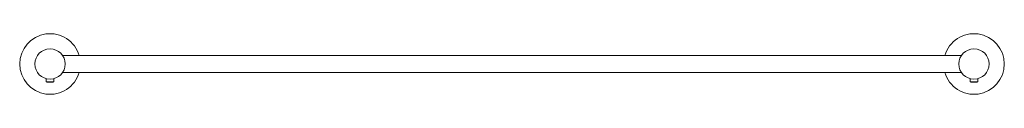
# Model space of a CAD drawing. Header units: millimetres. Extents: x 3406.092 to 3406.741, y 2182.18 to 2182.22.
import ezdxf

# ---------------------------------------------------------------- set-up
doc = ezdxf.new("R2010")
doc.units = ezdxf.units.MM
doc.layers.add('SANINDUSA', color=3, linetype='Continuous')

msp = doc.modelspace()

# ---------------------------------------------------------------- linework, layer by layer
at = {"layer": 'SANINDUSA', "lineweight": 15}
for p, q in [((3406.71262, 2182.20511), (3406.12032, 2182.20511)), ((3406.12032, 2182.19411), (3406.71262, 2182.19411)), ((3406.10947, 2182.18992), (3406.10947, 2182.18793)), ((3406.10947, 2182.18793), (3406.10991, 2182.18767)), ((3406.11447, 2182.18793), (3406.10947, 2182.18793)), ((3406.11402, 2182.18767), (3406.10991, 2182.18767)), ((3406.11402, 2182.18767), (3406.11447, 2182.18793)), ((3406.11447, 2182.18793), (3406.11447, 2182.18992)), ((3406.71847, 2182.18992), (3406.71847, 2182.18793)), ((3406.71847, 2182.18793), (3406.71891, 2182.18767)), ((3406.71983, 2182.18793), (3406.71847, 2182.18793)), ((3406.72004, 2182.18767), (3406.71891, 2182.18767)), ((3406.72347, 2182.18793), (3406.71983, 2182.18793)), ((3406.72302, 2182.18767), (3406.72004, 2182.18767)), ((3406.72302, 2182.18767), (3406.72347, 2182.18793)), ((3406.72347, 2182.18793), (3406.72347, 2182.18992))]:
    msp.add_line(p, q, dxfattribs=at)
for centre in [(3406.11197, 2182.19961), (3406.72097, 2182.19961)]:
    msp.add_circle(centre, 0.01, dxfattribs=at)
for centre, start, end in [((3406.11197, 2182.19961), 15.96201, 344.03799), ((3406.72097, 2182.19961), 0, 164.03799), ((3406.72097, 2182.19961), 195.96201, 0)]:
    msp.add_arc(centre, 0.02, start, end, dxfattribs=at)

doc.saveas('drawing.dxf')
